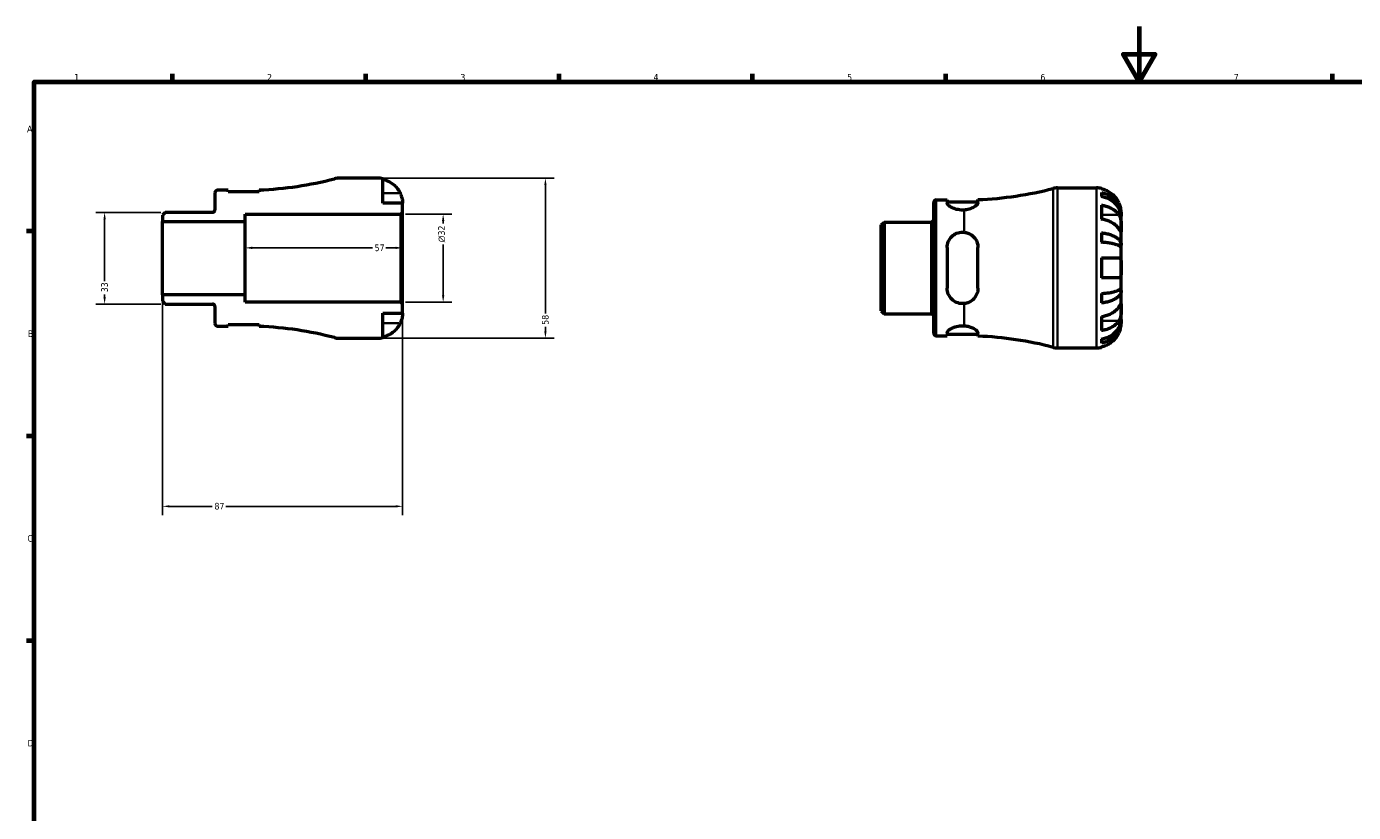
# Model space of a CAD drawing. Header units: millimetres. Extents: x -44 to 906, y -29 to 594.
# Tile 3 of 5: x 17 to 498, y 309 to 594. Entities that reach past the tile are written whole.
import ezdxf

# ---------------------------------------------------------------- set-up
doc = ezdxf.new("R2010")
doc.units = ezdxf.units.MM
for name, color, linetype, lineweight in [('Border (ANSI)', 7, 'Continuous', 70), ('Dimension (ANSI)', 7, 'Continuous', 25), ('Visible (ANSI)', 7, 'Continuous', 50), ('Visible Narrow (ANSI)', 7, 'Continuous', 35)]:
    doc.layers.add(name, color=color, linetype=linetype, lineweight=lineweight)
doc.styles.add('Note Text (ANSI)', font='tahoma.ttf')
doc.dimstyles.new('Default - mm (ANSI)', dxfattribs={"dimtxt": 2.4, "dimasz": 2.5, "dimexe": 3.175, "dimexo": 1.6002, "dimgap": 0.8, "dimtad": 0, "dimtoh": 1, "dimdec": 0, "dimrnd": 1e-08, "dimzin": 4, "dimdsep": 46, "dimtxsty": 'Note Text (ANSI)', "dimcen": 0.09, "dimdle": 10, "dimclrd": 256, "dimclre": 256, "dimclrt": 5, "dimadec": 1, "dimazin": 1, "dimtfac": 1.27, "dimtofl": 0, "dimtmove": 0, "dimatfit": 3, "dimfxl": 1, "dimtolj": 1, "dimtzin": 4, "dimlwd": -1, "dimlwe": -1, "dimarcsym": 0})

# ---------------------------------------------------------------- blocks, each defined once
blk = doc.blocks.new('Borders Default Border')
at = {"layer": 'Border (ANSI)'}
for p, q in [((70.08, 574), (70.08, 576.8)), ((140.17, 574), (140.17, 576.8)), ((210.25, 574), (210.25, 576.8)), ((280.33, 574), (280.33, 576.8)), ((350.42, 574), (350.42, 576.8)), ((490.58, 574), (490.58, 576.8)), ((20, 519.75), (17.2, 519.75)), ((20, 445.5), (17.2, 445.5)), ((20, 371.25), (17.2, 371.25))]:
    blk.add_line(p, q, dxfattribs=at)
at = {"layer": 'Border (ANSI)', "flags": 128}
for points in [[(420.5, 594), (420.5, 574), (414.73, 584), (426.27, 584), (420.5, 574)], [(20, 20), (20, 574), (821, 574), (821, 20), (20, 20)]]:
    blk.add_lwpolyline(points, dxfattribs=at)
at = {"layer": 'Border (ANSI)', "color": 5, "true_color": 0x0000ff, "char_height": 2.4, "attachment_point": 7, "style": 'Note Text (ANSI)'}
for s, insert in [('1', (34.5, 574.4)), ('2', (104.4, 574.4)), ('3', (174.46, 574.35)), ('4', (244.45, 574.4)), ('5', (314.67, 574.35)), ('6', (384.69, 574.35)), ('7', (454.8, 574.4)), ('A', (17.38, 555.68)), ('B', (17.67, 481.43)), ('C', (17.51, 407.13)), ('D', (17.52, 332.93))]:
    blk.add_mtext(s, dxfattribs=dict(at, insert=insert))
blk = doc.blocks.new('*D7')
at = {"layer": 'Defpoints', "color": 0, "transparency": 16777216}
for p in [(67.5, 526.62), (45.5, 493.38), (67.5, 493.38)]:
    blk.add_point(p, dxfattribs=at)
at = {"layer": 'Dimension (ANSI)', "transparency": 16777216}
for p, q in [((65.9, 526.62), (42.32, 526.62)), ((45.5, 524.12), (45.5, 501.71)), ((45.5, 495.88), (45.5, 496.85)), ((65.9, 493.38), (42.32, 493.38))]:
    blk.add_line(p, q, dxfattribs=at)
for points in [[(45.08, 524.12), (45.91, 524.12), (45.5, 526.62)], [(45.08, 495.88), (45.91, 495.88), (45.5, 493.38)]]:
    blk.add_solid(points, dxfattribs=at)
at = {"layer": 'Dimension (ANSI)', "color": 5, "transparency": 16777216, "insert": (44.25, 497.65), "char_height": 2.4, "attachment_point": 1, "rotation": 90, "style": 'Note Text (ANSI)'}
blk.add_mtext('\\A1;33', dxfattribs=at)
blk = doc.blocks.new('*D8')
at = {"layer": 'Defpoints', "color": 0, "transparency": 16777216}
for p in [(96.5, 510), (153.5, 513.74), (153.5, 510)]:
    blk.add_point(p, dxfattribs=at)
at = {"layer": 'Dimension (ANSI)', "transparency": 16777216}
for p, q in [((99, 513.74), (142.56, 513.74)), ((151, 513.74), (147.44, 513.74))]:
    blk.add_line(p, q, dxfattribs=at)
for points in [[(99, 514.16), (99, 513.32), (96.5, 513.74)], [(151, 514.16), (151, 513.32), (153.5, 513.74)]]:
    blk.add_solid(points, dxfattribs=at)
at = {"layer": 'Dimension (ANSI)', "color": 5, "transparency": 16777216, "insert": (143.36, 514.96), "char_height": 2.4, "attachment_point": 1, "style": 'Note Text (ANSI)'}
blk.add_mtext('\\A1;57', dxfattribs=at)
blk = doc.blocks.new('*D9')
at = {"layer": 'Defpoints', "color": 0, "transparency": 16777216}
for p in [(152.92, 526), (168.21, 526), (152.92, 494)]:
    blk.add_point(p, dxfattribs=at)
at = {"layer": 'Dimension (ANSI)', "transparency": 16777216}
for p, q in [((154.52, 526), (171.39, 526)), ((168.21, 523.5), (168.21, 522.58)), ((168.21, 496.5), (168.21, 514.93)), ((154.52, 494), (171.39, 494))]:
    blk.add_line(p, q, dxfattribs=at)
for points in [[(167.8, 523.5), (168.63, 523.5), (168.21, 526)], [(167.8, 496.5), (168.63, 496.5), (168.21, 494)]]:
    blk.add_solid(points, dxfattribs=at)
at = {"layer": 'Dimension (ANSI)', "color": 5, "transparency": 16777216, "insert": (166.41, 515.73), "char_height": 2.4, "attachment_point": 1, "rotation": 90, "style": 'Note Text (ANSI)'}
blk.add_mtext('\\A1;{\\fAIGDT|b0|i0;\\H2.4000;\\ln}\\fTahoma|b0|i0;\\H2.4000;32', dxfattribs=at)
blk = doc.blocks.new('*D10')
at = {"layer": 'Defpoints', "color": 0, "transparency": 16777216}
for p in [(144.5, 539), (144.5, 481), (205.28, 481)]:
    blk.add_point(p, dxfattribs=at)
at = {"layer": 'Dimension (ANSI)', "transparency": 16777216}
for p, q in [((146.1, 539), (208.46, 539)), ((205.28, 536.5), (205.28, 489.94)), ((146.1, 481), (208.46, 481)), ((205.28, 483.5), (205.28, 485.06))]:
    blk.add_line(p, q, dxfattribs=at)
for points in [[(204.86, 536.5), (205.7, 536.5), (205.28, 539)], [(204.86, 483.5), (205.7, 483.5), (205.28, 481)]]:
    blk.add_solid(points, dxfattribs=at)
at = {"layer": 'Dimension (ANSI)', "color": 5, "transparency": 16777216, "insert": (204.03, 485.86), "char_height": 2.4, "attachment_point": 1, "rotation": 90, "style": 'Note Text (ANSI)'}
blk.add_mtext('\\A1;58', dxfattribs=at)
blk = doc.blocks.new('*D11')
at = {"layer": 'Defpoints', "color": 0, "transparency": 16777216}
for p in [(66.5, 496.67), (153.5, 493.42), (66.5, 420.01)]:
    blk.add_point(p, dxfattribs=at)
at = {"layer": 'Dimension (ANSI)', "transparency": 16777216}
for p, q in [((66.5, 495.07), (66.5, 416.84)), ((153.5, 491.82), (153.5, 416.84)), ((69, 420.01), (84.52, 420.01)), ((151, 420.01), (89.48, 420.01))]:
    blk.add_line(p, q, dxfattribs=at)
for points in [[(69, 420.43), (69, 419.6), (66.5, 420.01)], [(151, 420.43), (151, 419.6), (153.5, 420.01)]]:
    blk.add_solid(points, dxfattribs=at)
at = {"layer": 'Dimension (ANSI)', "color": 5, "transparency": 16777216, "insert": (85.32, 421.27), "char_height": 2.4, "attachment_point": 1, "style": 'Note Text (ANSI)'}
blk.add_mtext('\\A1;87', dxfattribs=at)

msp = doc.modelspace()

# ---------------------------------------------------------------- linework, layer by layer
at = {"layer": 'Visible (ANSI)'}
for p, q in [((144.5, 539), (130.31, 539)), ((146.3, 530), (146.3, 538.82)), ((90.34, 534.65), (86.42, 534.65)), ((90.34, 534.01), (90.34, 534.65)), ((101.54, 534.01), (90.34, 534.01)), ((101.54, 534.75), (101.54, 534.01)), ((390.85, 535.48), (405.03, 535.48)), ((406.83, 535.3), (406.83, 535.07)), ((85.5, 533.73), (85.5, 527.55)), ((153.5, 530), (146.3, 530)), ((153.5, 526.58), (153.5, 530)), ((346.03, 482.76), (346.03, 530.21)), ((346.96, 531.13), (350.88, 531.13)), ((350.88, 531.13), (350.88, 530.01)), ((350.88, 530.49), (362.08, 530.49)), ((362.08, 530.11), (362.08, 531.23)), ((406.83, 533.77), (406.83, 532.33)), ((406.83, 529.25), (406.83, 524.15)), ((67.5, 526.62), (66.5, 525.63)), ((66.5, 525.63), (66.5, 523.33)), ((84.57, 526.62), (67.5, 526.62)), ((96.5, 523.33), (96.5, 526)), ((96.5, 526), (152.92, 526)), ((152.92, 526), (153.5, 526.58)), ((152.92, 526), (152.92, 494)), ((153.5, 493.42), (153.5, 526.58)), ((414.03, 525.2), (414.01, 525.2)), ((414.03, 525.2), (414.03, 526.48)), ((414.03, 524.71), (414.03, 525.2)), ((414.03, 520.62), (414.03, 524.71)), ((66.5, 523.33), (96.5, 523.33)), ((66.5, 496.67), (66.5, 523.33)), ((96.5, 496.67), (96.5, 523.33)), ((327.03, 522.11), (328.03, 523.11)), ((327.03, 490.86), (327.03, 522.11)), ((328.03, 523.11), (345.11, 523.11)), ((328.03, 523.11), (328.03, 489.86)), ((414.03, 514.72), (414.03, 520.62)), ((406.83, 519.22), (406.83, 515.76)), ((414.03, 514.72), (412.71, 514.72)), ((414.03, 513.54), (414.03, 514.72)), ((350.88, 513.84), (350.88, 499.12)), ((362.08, 499.12), (362.08, 513.84)), ((406.83, 510.08), (406.83, 502.88)), ((406.83, 510.08), (413.16, 510.08)), ((414.03, 506.48), (414.03, 513.54)), ((414.03, 499.42), (414.03, 506.48)), ((413.16, 502.88), (406.83, 502.88)), ((96.5, 496.67), (66.5, 496.67)), ((66.5, 496.67), (66.5, 494.37)), ((96.5, 494), (96.5, 496.67)), ((406.83, 497.21), (406.83, 493.75)), ((414.03, 498.24), (412.71, 498.24)), ((414.03, 498.24), (414.03, 499.42)), ((414.03, 492.34), (414.03, 498.24)), ((66.5, 494.37), (67.5, 493.38)), ((67.5, 493.38), (84.57, 493.38)), ((85.5, 492.45), (85.5, 486.27)), ((152.92, 494), (96.5, 494)), ((153.5, 493.42), (152.92, 494)), ((153.5, 490), (153.5, 493.42)), ((327.03, 490.86), (328.03, 489.86)), ((414.03, 488.26), (414.03, 492.34)), ((90.34, 485.35), (90.34, 485.99)), ((90.34, 485.99), (101.54, 485.99)), ((101.54, 485.99), (101.54, 485.25)), ((146.3, 481.18), (146.3, 490)), ((146.3, 490), (153.5, 490)), ((328.03, 489.86), (345.11, 489.86)), ((406.83, 488.81), (406.83, 483.72)), ((414.03, 487.77), (414.01, 487.77)), ((414.03, 487.77), (414.03, 488.26)), ((414.03, 486.48), (414.03, 487.77)), ((86.42, 485.35), (90.34, 485.35)), ((130.31, 481), (144.5, 481)), ((346.96, 481.83), (350.88, 481.83)), ((350.88, 482.96), (350.88, 481.83)), ((350.88, 482.47), (362.08, 482.47)), ((362.08, 481.73), (362.08, 482.85)), ((390.85, 477.48), (405.03, 477.48)), ((406.83, 480.63), (406.83, 479.2)), ((406.83, 477.89), (406.83, 477.66))]:
    msp.add_line(p, q, dxfattribs=at)
for centre, radius, start, end in [((96.5, 662.45), 127.8, 272.2623, 284.6609), ((130.31, 533.2), 5.8, 90, 104.6609), ((144.5, 530), 9, 78.463, 90), ((86.42, 533.73), 0.925, 90, 180), ((357.03, 658.94), 127.8, 272.2623, 284.6609), ((390.85, 529.68), 5.8, 90, 104.6609), ((405.03, 526.48), 9, 78.463, 90), ((346.96, 530.21), 0.925, 90, 180), ((84.57, 527.55), 0.925, 270, 0), ((345.11, 524.03), 0.925, 270, 0), ((84.57, 492.45), 0.925, 0, 90), ((86.42, 486.27), 0.925, 180, 270), ((345.11, 488.93), 0.925, 0, 90), ((96.5, 357.55), 127.8, 75.3391, 87.7377), ((130.31, 486.8), 5.8, 255.3391, 270), ((144.5, 490), 9, 270, 281.537), ((346.96, 482.76), 0.925, 180, 270), ((357.03, 354.03), 127.8, 75.3391, 87.7377), ((390.85, 483.28), 5.8, 255.3391, 270), ((405.03, 486.48), 9, 270, 281.537)]:
    msp.add_arc(centre, radius, start, end, dxfattribs=at)
for points, knots in [([(146.3, 538.59), (146.87, 538.47), (147.43, 538.3), (148.44, 537.88), (148.98, 537.59), (149.99, 536.92), (150.46, 536.53), (151.24, 535.73), (151.64, 535.26), (152.22, 534.38), (152.44, 533.99), (152.62, 533.6)], [0.1707531, 0.1707531, 0.1707531, 0.1707531, 0.3321515, 0.3321515, 0.4988882, 0.4988882, 0.6656248, 0.6656248, 0.8335114, 0.8335114, 0.9568737, 0.9568737, 0.9568737, 0.9568737]), ([(413.16, 530.08), (412.97, 530.47), (412.75, 530.86), (412.17, 531.74), (411.78, 532.22), (410.99, 533.01), (410.52, 533.4), (409.52, 534.07), (408.98, 534.36), (407.97, 534.78), (407.41, 534.96), (406.83, 535.07)], [4.427884, 4.427884, 4.427884, 4.427884, 4.5512464, 4.5512464, 4.7191329, 4.7191329, 4.8858696, 4.8858696, 5.0526063, 5.0526063, 5.2140047, 5.2140047, 5.2140047, 5.2140047]), ([(152.62, 533.6), (152.69, 533.46), (152.75, 533.31), (152.9, 532.95), (152.98, 532.74), (153.13, 532.3), (153.2, 532.07), (153.33, 531.55), (153.39, 531.26), (153.47, 530.7), (153.49, 530.45), (153.5, 530.09), (153.5, 530), (153.5, 530)], [-0.5764765, -0.5764765, -0.5764765, -0.5764765, -0.5296868, -0.5296868, -0.4605403, -0.4605403, -0.385624, -0.385624, -0.2773083, -0.2773083, -0.1425809, -0.1425809, 0, 0, 0, 0]), ([(357.03, 527.47), (356.85, 527.46), (356.66, 527.45), (356.48, 527.45), (355.77, 527.45), (355.02, 527.54), (353.67, 527.87), (353.06, 528.1), (352.07, 528.61), (351.62, 528.91), (351.03, 529.5), (350.88, 529.78), (350.88, 530.01)], [-0.054943, -0.054943, -0.054943, -0.054943, 0, 0, 0, 0.2125388, 0.2125388, 0.4250776, 0.4250776, 0.6546587, 0.6546587, 0.8842398, 0.8842398, 0.8842398, 0.8842398]), ([(362.08, 530.11), (362.08, 530.01), (362.05, 529.9), (361.92, 529.64), (361.81, 529.49), (361.41, 529.06), (361.04, 528.78), (360.08, 528.23), (359.49, 527.97), (358.27, 527.62), (357.66, 527.51), (357.03, 527.47)], [-0.8686124, -0.8686124, -0.8686124, -0.8686124, -0.76405, -0.76405, -0.6406898, -0.6406898, -0.4193323, -0.4193323, -0.1903654, -0.1903654, -0.000024, -0.000024, -0.000024, -0.000024]), ([(406.83, 533.77), (407.41, 533.65), (407.97, 533.48), (408.98, 533.07), (409.52, 532.8), (410.53, 532.15), (411, 531.77), (411.78, 531.01), (412.17, 530.55), (412.85, 529.57), (413.13, 529.05), (413.56, 528.05), (413.74, 527.49), (413.98, 526.33), (414.03, 525.74), (414.03, 525.2)], [0.170746, 0.170746, 0.170746, 0.170746, 0.33284, 0.33284, 0.499494, 0.499494, 0.666149, 0.666149, 0.833209, 0.833209, 1.000269, 1.000269, 1.167973, 1.167973, 1.335677, 1.335677, 1.335677, 1.335677]), ([(414.03, 524.71), (414.03, 525.19), (413.98, 525.71), (413.74, 526.74), (413.56, 527.25), (413.13, 528.14), (412.85, 528.6), (412.17, 529.47), (411.78, 529.88), (411, 530.56), (410.53, 530.89), (409.52, 531.47), (408.98, 531.72), (407.97, 532.08), (407.41, 532.23), (406.83, 532.33)], [4.014251, 4.014251, 4.014251, 4.014251, 4.181955, 4.181955, 4.349659, 4.349659, 4.516719, 4.516719, 4.683779, 4.683779, 4.850433, 4.850433, 5.017088, 5.017088, 5.179182, 5.179182, 5.179182, 5.179182]), ([(406.83, 529.25), (407.41, 529.16), (407.97, 529.04), (408.98, 528.74), (409.52, 528.54), (410.52, 528.06), (410.99, 527.78), (411.78, 527.22), (412.17, 526.89), (412.75, 526.27), (412.97, 525.99), (413.16, 525.72)], [0.1707531, 0.1707531, 0.1707531, 0.1707531, 0.3321515, 0.3321515, 0.4988882, 0.4988882, 0.6656248, 0.6656248, 0.8335114, 0.8335114, 0.9568737, 0.9568737, 0.9568737, 0.9568737]), ([(414.03, 526.48), (414.03, 526.48), (414.03, 526.52), (414.03, 526.65), (414.03, 526.76), (414, 527.12), (413.98, 527.41), (413.87, 528), (413.81, 528.27), (413.67, 528.76), (413.6, 528.98), (413.44, 529.42), (413.35, 529.65), (413.22, 529.94), (413.19, 530.01), (413.16, 530.08)], [-2.4991326, -2.4991326, -2.4991326, -2.4991326, -2.4150544, -2.4150544, -2.3238473, -2.3238473, -2.1841143, -2.1841143, -2.0867477, -2.0867477, -2.0144067, -2.0144067, -1.9399427, -1.9399427, -1.916375, -1.916375, -1.916375, -1.916375]), ([(413.16, 525.72), (413.21, 525.63), (413.27, 525.53), (413.42, 525.26), (413.51, 525.06), (413.66, 524.63), (413.73, 524.4), (413.87, 523.82), (413.92, 523.47), (414, 522.66), (414.02, 522.22), (414.03, 521.36), (414.03, 520.96), (414.03, 520.62)], [-0.5800481, -0.5800481, -0.5800481, -0.5800481, -0.5384523, -0.5384523, -0.4638379, -0.4638379, -0.3862639, -0.3862639, -0.2784027, -0.2784027, -0.1427791, -0.1427791, 0, 0, 0, 0]), ([(413.16, 520.62), (412.97, 520.9), (412.75, 521.18), (412.17, 521.8), (411.78, 522.13), (410.99, 522.69), (410.52, 522.97), (409.52, 523.45), (408.98, 523.65), (407.97, 523.95), (407.41, 524.07), (406.83, 524.15)], [4.427884, 4.427884, 4.427884, 4.427884, 4.5512464, 4.5512464, 4.7191329, 4.7191329, 4.8858696, 4.8858696, 5.0526063, 5.0526063, 5.2140047, 5.2140047, 5.2140047, 5.2140047]), ([(414.03, 520.62), (414.03, 520.44), (414.03, 520.28), (414.03, 519.99), (414.03, 519.87), (414.01, 519.65), (414, 519.58), (413.92, 519.56), (413.86, 519.61), (413.73, 519.79), (413.66, 519.88), (413.5, 520.11), (413.41, 520.24), (413.26, 520.46), (413.21, 520.54), (413.16, 520.62)], [0, 0, 0, 0, 0.0777495, 0.0777495, 0.1608191, 0.1608191, 0.277838, 0.277838, 0.3882896, 0.3882896, 0.4654296, 0.4654296, 0.5403543, 0.5403543, 0.579532, 0.579532, 0.579532, 0.579532]), ([(350.88, 513.84), (350.88, 514.57), (351.03, 515.34), (351.62, 516.74), (352.07, 517.37), (353.06, 518.33), (353.67, 518.74), (355.02, 519.3), (355.77, 519.44), (356.66, 519.44), (356.85, 519.43), (357.03, 519.41)], [0.8539587, 0.8539587, 0.8539587, 0.8539587, 1.0835398, 1.0835398, 1.3131209, 1.3131209, 1.5256597, 1.5256597, 1.7381985, 1.7381985, 1.7931415, 1.7931415, 1.7931415, 1.7931415]), ([(357.03, 519.41), (357.5, 519.37), (357.95, 519.26), (358.85, 518.94), (359.29, 518.71), (360.33, 517.98), (360.87, 517.4), (361.57, 516.24), (361.79, 515.71), (362.02, 514.72), (362.08, 514.29), (362.08, 513.84)], [-0.8709299, -0.8709299, -0.8709299, -0.8709299, -0.7292344, -0.7292344, -0.576682, -0.576682, -0.3239723, -0.3239723, -0.1395577, -0.1395577, 0, 0, 0, 0]), ([(406.83, 519.22), (407.41, 519.16), (407.97, 519.07), (408.98, 518.85), (409.52, 518.71), (410.53, 518.37), (411, 518.17), (411.78, 517.77), (412.17, 517.53), (412.85, 517.02), (413.13, 516.74), (413.56, 516.22), (413.74, 515.92), (413.98, 515.32), (414.03, 515.01), (414.03, 514.72)], [0.170746, 0.170746, 0.170746, 0.170746, 0.33284, 0.33284, 0.499494, 0.499494, 0.666149, 0.666149, 0.833209, 0.833209, 1.000269, 1.000269, 1.167973, 1.167973, 1.335677, 1.335677, 1.335677, 1.335677]), ([(414.03, 513.54), (414.03, 513.68), (413.98, 513.83), (413.74, 514.13), (413.56, 514.28), (413.13, 514.54), (412.85, 514.67), (412.17, 514.93), (411.78, 515.04), (411, 515.24), (410.53, 515.34), (409.52, 515.51), (408.98, 515.58), (407.97, 515.68), (407.41, 515.73), (406.83, 515.76)], [4.014251, 4.014251, 4.014251, 4.014251, 4.181955, 4.181955, 4.349659, 4.349659, 4.516719, 4.516719, 4.683779, 4.683779, 4.850433, 4.850433, 5.017088, 5.017088, 5.179182, 5.179182, 5.179182, 5.179182]), ([(413.16, 510.08), (413.16, 510.08), (413.16, 510.08), (413.25, 510.08), (413.33, 510.07), (413.48, 510.01), (413.54, 509.97), (413.66, 509.85), (413.72, 509.77), (413.86, 509.48), (413.92, 509.25), (414, 508.65), (414.02, 508.28), (414.03, 507.43), (414.03, 506.96), (414.03, 506.48)], [-0.5833263, -0.5833263, -0.5833263, -0.5833263, -0.5820685, -0.5820685, -0.518616, -0.518616, -0.4628074, -0.4628074, -0.3947327, -0.3947327, -0.2769242, -0.2769242, -0.1428835, -0.1428835, 0, 0, 0, 0]), ([(414.03, 506.48), (414.03, 506.19), (414.03, 505.9), (414.03, 505.3), (414.03, 505), (414, 504.32), (413.97, 503.96), (413.85, 503.48), (413.79, 503.32), (413.66, 503.11), (413.6, 503.05), (413.47, 502.96), (413.41, 502.92), (413.28, 502.89), (413.22, 502.88), (413.16, 502.88)], [0, 0, 0, 0, 0.0878331, 0.0878331, 0.1843541, 0.1843541, 0.3227975, 0.3227975, 0.4175446, 0.4175446, 0.4777493, 0.4777493, 0.5327624, 0.5327624, 0.5768127, 0.5768127, 0.5768127, 0.5768127]), ([(357.03, 493.55), (356.85, 493.53), (356.66, 493.52), (356.48, 493.52), (355.77, 493.52), (355.02, 493.66), (353.67, 494.22), (353.06, 494.63), (352.07, 495.6), (351.62, 496.23), (351.03, 497.63), (350.88, 498.39), (350.88, 499.12)], [-0.054943, -0.054943, -0.054943, -0.054943, 0, 0, 0, 0.2125388, 0.2125388, 0.4250776, 0.4250776, 0.6546587, 0.6546587, 0.8842398, 0.8842398, 0.8842398, 0.8842398]), ([(362.08, 499.12), (362.08, 498.79), (362.05, 498.46), (361.92, 497.75), (361.81, 497.38), (361.41, 496.39), (361.04, 495.8), (360.08, 494.78), (359.49, 494.35), (358.27, 493.78), (357.66, 493.61), (357.03, 493.55)], [-0.8685882, -0.8685882, -0.8685882, -0.8685882, -0.7640362, -0.7640362, -0.6406898, -0.6406898, -0.4193435, -0.4193435, -0.1903683, -0.1903683, 0, 0, 0, 0]), ([(406.83, 497.21), (407.41, 497.24), (407.97, 497.28), (408.98, 497.39), (409.52, 497.46), (410.53, 497.63), (411, 497.72), (411.78, 497.92), (412.17, 498.04), (412.85, 498.29), (413.13, 498.43), (413.56, 498.69), (413.74, 498.83), (413.98, 499.13), (414.03, 499.28), (414.03, 499.42)], [0.170746, 0.170746, 0.170746, 0.170746, 0.33284, 0.33284, 0.499494, 0.499494, 0.666149, 0.666149, 0.833209, 0.833209, 1.000269, 1.000269, 1.167973, 1.167973, 1.335677, 1.335677, 1.335677, 1.335677]), ([(414.03, 498.24), (414.03, 497.96), (413.98, 497.65), (413.74, 497.04), (413.56, 496.74), (413.13, 496.22), (412.85, 495.95), (412.17, 495.43), (411.78, 495.19), (411, 494.8), (410.53, 494.6), (409.52, 494.25), (408.98, 494.11), (407.97, 493.9), (407.41, 493.81), (406.83, 493.75)], [4.014251, 4.014251, 4.014251, 4.014251, 4.181955, 4.181955, 4.349659, 4.349659, 4.516719, 4.516719, 4.683779, 4.683779, 4.850433, 4.850433, 5.017088, 5.017088, 5.179182, 5.179182, 5.179182, 5.179182]), ([(406.83, 488.81), (407.41, 488.89), (407.97, 489.02), (408.98, 489.32), (409.52, 489.52), (410.52, 489.99), (410.99, 490.27), (411.78, 490.83), (412.17, 491.16), (412.75, 491.79), (412.97, 492.07), (413.16, 492.34)], [0.1707531, 0.1707531, 0.1707531, 0.1707531, 0.3321515, 0.3321515, 0.4988882, 0.4988882, 0.6656248, 0.6656248, 0.8335114, 0.8335114, 0.9568737, 0.9568737, 0.9568737, 0.9568737]), ([(413.16, 492.34), (413.21, 492.43), (413.27, 492.51), (413.42, 492.74), (413.51, 492.87), (413.66, 493.09), (413.73, 493.19), (413.87, 493.35), (413.92, 493.4), (414, 493.39), (414.02, 493.3), (414.03, 492.94), (414.03, 492.68), (414.03, 492.34)], [-0.5800481, -0.5800481, -0.5800481, -0.5800481, -0.5384523, -0.5384523, -0.4638379, -0.4638379, -0.3862639, -0.3862639, -0.2784027, -0.2784027, -0.1427791, -0.1427791, 0, 0, 0, 0]), ([(414.03, 492.34), (414.03, 492.16), (414.03, 491.95), (414.03, 491.5), (414.03, 491.25), (414.01, 490.63), (414, 490.24), (413.92, 489.49), (413.86, 489.13), (413.73, 488.54), (413.66, 488.31), (413.5, 487.89), (413.41, 487.69), (413.26, 487.42), (413.21, 487.33), (413.16, 487.25)], [0, 0, 0, 0, 0.0777495, 0.0777495, 0.1608191, 0.1608191, 0.277838, 0.277838, 0.3882896, 0.3882896, 0.4654296, 0.4654296, 0.5403543, 0.5403543, 0.579532, 0.579532, 0.579532, 0.579532]), ([(152.62, 486.4), (152.44, 486.01), (152.22, 485.62), (151.64, 484.74), (151.24, 484.27), (150.46, 483.47), (149.99, 483.08), (148.98, 482.41), (148.44, 482.12), (147.43, 481.7), (146.87, 481.53), (146.3, 481.41)], [4.427884, 4.427884, 4.427884, 4.427884, 4.5512464, 4.5512464, 4.7191329, 4.7191329, 4.8858696, 4.8858696, 5.0526063, 5.0526063, 5.2140047, 5.2140047, 5.2140047, 5.2140047]), ([(153.5, 490), (153.5, 490), (153.5, 489.97), (153.5, 489.83), (153.49, 489.72), (153.47, 489.37), (153.44, 489.07), (153.34, 488.48), (153.28, 488.21), (153.14, 487.72), (153.07, 487.5), (152.91, 487.06), (152.82, 486.83), (152.69, 486.54), (152.66, 486.47), (152.62, 486.4)], [-2.4991326, -2.4991326, -2.4991326, -2.4991326, -2.4150544, -2.4150544, -2.3238473, -2.3238473, -2.1841143, -2.1841143, -2.0867477, -2.0867477, -2.0144067, -2.0144067, -1.9399427, -1.9399427, -1.916375, -1.916375, -1.916375, -1.916375]), ([(406.83, 480.63), (407.41, 480.73), (407.97, 480.89), (408.98, 481.25), (409.52, 481.49), (410.53, 482.07), (411, 482.41), (411.78, 483.09), (412.17, 483.49), (412.85, 484.36), (413.13, 484.83), (413.56, 485.72), (413.74, 486.22), (413.98, 487.25), (414.03, 487.78), (414.03, 488.26)], [0.170746, 0.170746, 0.170746, 0.170746, 0.33284, 0.33284, 0.499494, 0.499494, 0.666149, 0.666149, 0.833209, 0.833209, 1.000269, 1.000269, 1.167973, 1.167973, 1.335677, 1.335677, 1.335677, 1.335677]), ([(414.03, 487.77), (414.03, 487.23), (413.98, 486.64), (413.74, 485.48), (413.56, 484.91), (413.13, 483.91), (412.85, 483.39), (412.17, 482.41), (411.78, 481.96), (411, 481.2), (410.53, 480.82), (409.52, 480.16), (408.98, 479.89), (407.97, 479.48), (407.41, 479.31), (406.83, 479.2)], [4.014251, 4.014251, 4.014251, 4.014251, 4.181955, 4.181955, 4.349659, 4.349659, 4.516719, 4.516719, 4.683779, 4.683779, 4.850433, 4.850433, 5.017088, 5.017088, 5.179182, 5.179182, 5.179182, 5.179182]), ([(413.16, 487.25), (412.97, 486.97), (412.75, 486.7), (412.17, 486.07), (411.78, 485.74), (410.99, 485.18), (410.52, 484.9), (409.52, 484.43), (408.98, 484.22), (407.97, 483.93), (407.41, 483.8), (406.83, 483.72)], [4.427884, 4.427884, 4.427884, 4.427884, 4.5512464, 4.5512464, 4.7191329, 4.7191329, 4.8858696, 4.8858696, 5.0526063, 5.0526063, 5.2140047, 5.2140047, 5.2140047, 5.2140047]), ([(413.16, 482.88), (413.22, 483.03), (413.29, 483.17), (413.44, 483.53), (413.52, 483.74), (413.67, 484.18), (413.73, 484.41), (413.87, 484.93), (413.92, 485.22), (414, 485.78), (414.02, 486.03), (414.03, 486.39), (414.03, 486.48), (414.03, 486.48)], [-0.5764765, -0.5764765, -0.5764765, -0.5764765, -0.5296868, -0.5296868, -0.4605403, -0.4605403, -0.385624, -0.385624, -0.2773083, -0.2773083, -0.1425809, -0.1425809, 0, 0, 0, 0]), ([(350.88, 482.96), (350.88, 483.19), (351.03, 483.47), (351.62, 484.05), (352.07, 484.36), (353.06, 484.86), (353.67, 485.1), (355.02, 485.42), (355.77, 485.51), (356.66, 485.51), (356.85, 485.51), (357.03, 485.5)], [0.8539587, 0.8539587, 0.8539587, 0.8539587, 1.0835398, 1.0835398, 1.3131209, 1.3131209, 1.5256597, 1.5256597, 1.7381985, 1.7381985, 1.7931415, 1.7931415, 1.7931415, 1.7931415]), ([(357.03, 485.5), (357.5, 485.47), (357.95, 485.4), (358.85, 485.2), (359.29, 485.05), (360.33, 484.63), (360.87, 484.3), (361.57, 483.75), (361.79, 483.52), (362.02, 483.14), (362.08, 482.99), (362.08, 482.85)], [-0.87093, -0.87093, -0.87093, -0.87093, -0.7292521, -0.7292521, -0.5766938, -0.5766938, -0.3239856, -0.3239856, -0.1395643, -0.1395643, 0, 0, 0, 0]), ([(406.83, 477.89), (407.41, 478.01), (407.97, 478.19), (408.98, 478.61), (409.52, 478.89), (410.52, 479.57), (410.99, 479.96), (411.78, 480.75), (412.17, 481.22), (412.75, 482.1), (412.97, 482.49), (413.16, 482.88)], [0.1707531, 0.1707531, 0.1707531, 0.1707531, 0.3321515, 0.3321515, 0.4988882, 0.4988882, 0.6656248, 0.6656248, 0.8335114, 0.8335114, 0.9568737, 0.9568737, 0.9568737, 0.9568737])]:
    msp.add_open_spline(points, degree=3, knots=knots, dxfattribs=at)
at = {"layer": 'Visible Narrow (ANSI)'}
for p, q in [((389.38, 478.03), (389.38, 534.94)), ((390.85, 535.13), (390.85, 477.84)), ((405.03, 477.84), (405.03, 535.13)), ((152.31, 533.6), (146.62, 533.6)), ((346.96, 530.83), (346.96, 482.14)), ((357.03, 519.9), (357.03, 527.16)), ((412.84, 525.72), (407.15, 525.72)), ((345.11, 490.06), (345.11, 522.9)), ((357.03, 485.8), (357.03, 493.06)), ((152.31, 486.4), (146.62, 486.4)), ((412.84, 487.25), (407.15, 487.25))]:
    msp.add_line(p, q, dxfattribs=at)

# ---------------------------------------------------------------- block references
msp.add_blockref('Borders Default Border', (0, 0))

# ---------------------------------------------------------------- dimensions: what is measured, and where the dimension line sits
at = {"layer": 'Dimension (ANSI)'}
for base, p1, p2, angle, override, picture, middle in [((205.28, 481), (144.5, 539), (144.5, 481), 270, {"dimgap": 0.8, "dimtoh": 0, "dimdec": 0, "dimtol": 0, "dimlim": 0, "dimtp": 0, "dimtm": 0, "dimtdec": 2, "dimatfit": 1}, '*D10', (205.28, 487.5)), ((45.5, 493.38), (67.5, 526.62), (67.5, 493.38), 90, {"dimgap": 0.8, "dimtoh": 0, "dimdec": 0, "dimtol": 0, "dimlim": 0, "dimtp": 0, "dimtm": 0, "dimtdec": 2, "dimatfit": 1}, '*D7', (45.5, 499.28)), ((153.5, 513.74), (96.5, 510), (153.5, 510), 180, {"dimgap": 0.8, "dimtoh": 0, "dimdec": 0, "dimse1": 1, "dimse2": 1, "dimtol": 0, "dimlim": 0, "dimtp": 0, "dimtm": 0, "dimtdec": 2, "dimatfit": 1}, '*D8', (145, 513.74)), ((66.5, 420.01), (153.5, 493.42), (66.5, 496.67), 180, {"dimgap": 0.8, "dimtoh": 0, "dimdec": 0, "dimtol": 0, "dimlim": 0, "dimtp": 0, "dimtm": 0, "dimtdec": 2, "dimatfit": 1}, '*D11', (87, 420.01))]:
    dim = msp.add_linear_dim(base=base, p1=p1, p2=p2, angle=angle, dimstyle='Default - mm (ANSI)', override=override, dxfattribs=at)
    dim.commit()
    dim.dimension.update_dxf_attribs({"geometry": picture, "text_midpoint": middle, "dimtype": 160})
dim = msp.add_linear_dim(base=(168.21, 526), p1=(152.92, 494), p2=(152.92, 526), angle=90, text='{\\fAIGDT|b0|i0;\\H2.4000;\\ln}\\fTahoma|b0|i0;\\H2.4000;<>', dimstyle='Default - mm (ANSI)', override={"dimgap": 0.8, "dimtoh": 0, "dimdec": 0, "dimtol": 0, "dimlim": 0, "dimtp": 0, "dimtm": 0, "dimtdec": 2, "dimatfit": 1}, dxfattribs=at)
dim.commit()
dim.dimension.update_dxf_attribs({"geometry": '*D9', "text_midpoint": (168.21, 518.75), "dimtype": 160})

doc.saveas('drawing.dxf')
